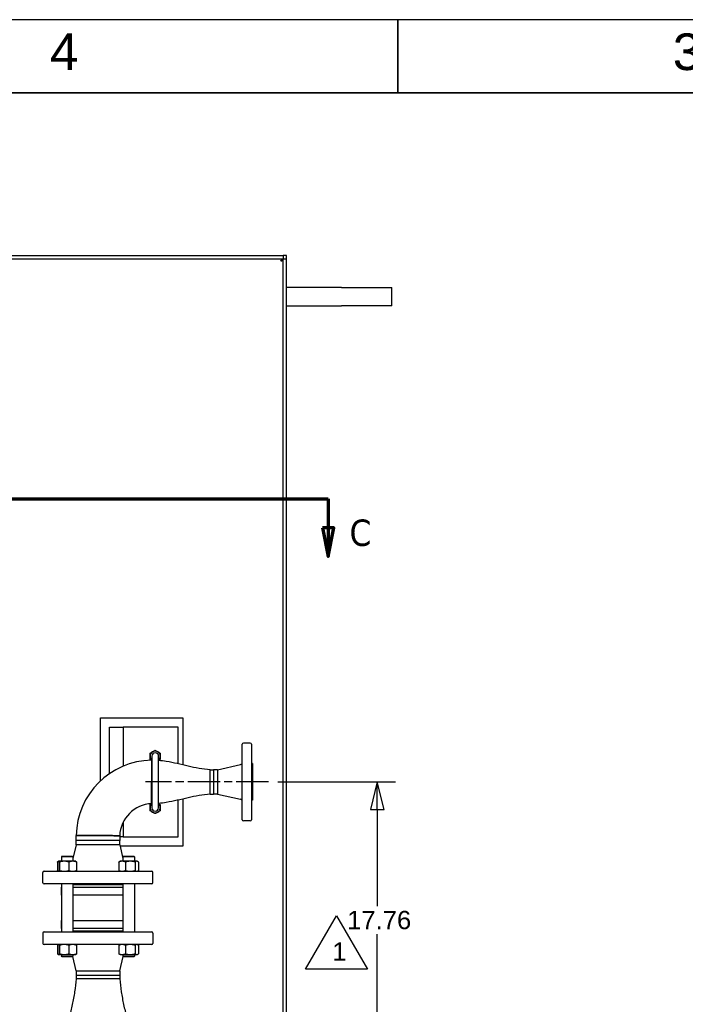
# Paper-space layout 'SHEET_2' of a CAD drawing. Header units: inches. Extents: x 2 to 369, y 6 to 267.
# Tile 37 of 64: x 149 to 186, y 116 to 170. Entities that reach past the tile are written whole.
import ezdxf

# ---------------------------------------------------------------- set-up
doc = ezdxf.new("R2010")
doc.units = ezdxf.units.IN
doc.header["$LTSCALE"] = 8
doc.header["$MEASUREMENT"] = 0
doc.linetypes.add('CHAIN', pattern=[0.7087, 0.4724, -0.0591, 0.1181, -0.0591])
doc.linetypes.add('DOUBLE_DASH_CHAIN', pattern=[1.2403, 0.6614, -0.0827, 0.1654, -0.0827, 0.1654, -0.0827])
doc.layers.get('0').update_dxf_attribs({"lineweight": 25})
doc.layers.get('DEFPOINTS').update_dxf_attribs({"lineweight": 25})
for name, color, linetype, lineweight in [('BORDER', 7, 'Continuous', 25), ('BORDER_TEXT', 7, 'Continuous', 25), ('CENTER', 7, 'CHAIN', 25), ('DIMEN', 7, 'Continuous', 25), ('TEXT', 7, 'Continuous', 25), ('Title Block', 7, 'Continuous', 70)]:
    doc.layers.add(name, color=color, linetype=linetype, lineweight=lineweight)
doc.styles.add('Current-ANSI', font='arial.ttf')
doc.styles.add('Label Text (ANSI)', font='tahoma.ttf')
doc.styles.get("Standard").update_dxf_attribs({"font": 'arial.ttf'})
doc.styles.add('Text Style153', font='arial.ttf')
doc.dimstyles.new('DEFAULT-ANSI', dxfattribs={"dimscale": 8, "dimtxt": 0.125, "dimasz": 0.1875, "dimexe": 0.125, "dimexo": 0.0625, "dimgap": 0.031496, "dimtad": 0, "dimtih": 1, "dimtoh": 1, "dimrnd": 1e-08, "dimzin": 4, "dimdsep": 46, "dimtxsty": 'Standard', "dimblk": 'Filled-1', "dimcen": 0.09, "dimdle": 0.393701, "dimclrd": 256, "dimclre": 256, "dimclrt": 256, "dimadec": 0, "dimazin": 1, "dimtfac": 1.504, "dimtofl": 0, "dimtmove": 0, "dimatfit": 3, "dimldrblk": 'Filled-1', "dimfxl": 1, "dimtolj": 1, "dimtzin": 4, "dimlwd": 25, "dimlwe": 25, "dimarcsym": 0})

# ---------------------------------------------------------------- blocks, each defined once
blk = doc.blocks.new('Borders ProEnergy ANSI-D')
at = {"layer": 'BORDER', "lineweight": 35}
for p, q in [((21.25, 20.75), (21.25, 21.25)), ((0.75, 20.75), (33.25, 20.75))]:
    blk.add_line(p, q, dxfattribs=at)
at = {"layer": 'DEFPOINTS'}
blk.add_line((33.75, 21.25), (0.25, 21.25), dxfattribs=at)
at = {"layer": 'BORDER_TEXT', "style": 'Text Style153'}
for s, p in [('4', (18.875, 20.90625)), ('3', (23.125, 20.90625))]:
    blk.add_text(s, height=0.25, dxfattribs=at).set_placement(p)
blk = doc.blocks.new('Filled-1')
at = {"color": 0}
for p, q in [((0, 0), (-1, 0.25)), ((-1, 0.25), (-1, -0.25)), ((-1, 0), (0, 0)), ((-1, -0.25), (0, 0))]:
    blk.add_line(p, q, dxfattribs=at)
at = {"color": 0, "flags": 128}
blk.add_lwpolyline([(-1, -0.25), (0, 0), (-1, 0.25), (-1, -0.25)], dxfattribs=at)
at = {"color": 0}
blk.add_solid([(-1, -0.25), (0, 0), (-1, 0.25), (-1, -0.25)], dxfattribs=at)
blk = doc.blocks.new('*D50')
at = {"layer": 'DEFPOINTS', "color": 0, "linetype": 'Continuous'}
for p in [(162.934, 128.383), (168.867, 128.383), (160.752, 110.628)]:
    blk.add_point(p, dxfattribs=at)
at = {"layer": 'DIMEN', "linetype": 'Continuous', "lineweight": 25}
for p, q in [((163.434, 128.383), (169.867, 128.383)), ((168.867, 126.883), (168.867, 121.598)), ((168.867, 112.128), (168.867, 120.073)), ((161.252, 110.628), (169.867, 110.628))]:
    blk.add_line(p, q, dxfattribs=at)
at = {"layer": 'DIMEN', "linetype": 'Continuous', "lineweight": 25, "xscale": 1.5, "yscale": 1.5, "zscale": 1.5}
for p, rotation in [((168.867, 128.383), 90), ((168.867, 110.628), 270)]:
    blk.add_blockref('Filled-1', p, dxfattribs=dict(at, rotation=rotation))
at = {"layer": 'DIMEN', "linetype": 'Continuous', "lineweight": 25, "insert": (167.227, 121.346), "char_height": 1, "attachment_point": 1}
blk.add_mtext('\\A1;17.76', dxfattribs=at)
blk = doc.blocks.new('2dTransSection1')
at = {"layer": 'Title Block', "linetype": 'DOUBLE_DASH_CHAIN', "ltscale": 0.632215}
blk.add_line((11.7418, 17.9795), (20.7735, 17.9795), dxfattribs=at)
at = {"layer": 'Title Block', "linetype": 'Continuous'}
for p, q in [((11.7418, 17.9795), (12.148, 17.9795)), ((11.7418, 17.9795), (11.7418, 17.7827)), ((20.3673, 17.9795), (20.7735, 17.9795)), ((20.7735, 17.9795), (20.7735, 17.7827)), ((11.7025, 17.7827), (11.7418, 17.5858)), ((11.7812, 17.7827), (11.7025, 17.7827)), ((11.7418, 17.7827), (11.7418, 17.5858)), ((11.7418, 17.5858), (11.7812, 17.7827)), ((20.7341, 17.7827), (20.7735, 17.5858)), ((20.8129, 17.7827), (20.7341, 17.7827)), ((20.7735, 17.7827), (20.7735, 17.5858)), ((20.7735, 17.5858), (20.8129, 17.7827))]:
    blk.add_line(p, q, dxfattribs=at)
at = {"layer": 'Title Block', "linetype": 'Continuous', "flags": 128}
for points in [[(11.7025, 17.7827), (11.7418, 17.5858), (11.7812, 17.7827), (11.7025, 17.7827)], [(20.7341, 17.7827), (20.7735, 17.5858), (20.8129, 17.7827), (20.7341, 17.7827)]]:
    blk.add_lwpolyline(points, dxfattribs=at)
at = {"layer": 'Title Block'}
for points in [[(11.7025, 17.7827), (11.7418, 17.5858), (11.7812, 17.7827), (11.7025, 17.7827)], [(20.7341, 17.7827), (20.7735, 17.5858), (20.8129, 17.7827), (20.7341, 17.7827)]]:
    blk.add_solid(points, dxfattribs=at)
at = {"layer": 'Title Block', "char_height": 0.18, "attachment_point": 7, "style": 'Label Text (ANSI)'}
for insert in [(11.4633, 17.6553), (20.9192, 17.6553)]:
    blk.add_mtext('C', dxfattribs=dict(at, insert=insert))
blk = doc.blocks.new('Revision Tag2')
at = {"layer": 'TEXT'}
for p, q in [((20.6197, 14.7695), (20.8306, 15.1349)), ((20.8306, 15.1349), (21.0416, 14.7695)), ((21.0416, 14.7695), (20.6197, 14.7695))]:
    blk.add_line(p, q, dxfattribs=at)
at = {"layer": 'TEXT', "insert": (20.802, 14.8286), "char_height": 0.125, "attachment_point": 7, "style": 'Current-ANSI'}
blk.add_mtext('1', dxfattribs=at)

psp = doc.layouts.new('SHEET_2')

# ---------------------------------------------------------------- linework, layer by layer
for p, q in [((23.103, 157.128), (163.726, 157.128)), ((163.914, 157.128), (163.726, 157.128)), ((163.726, 157.128), (163.726, 156.94)), ((163.914, 156.939), (163.914, 157.128)), ((23.103, 156.94), (163.726, 156.94)), ((163.727, 156.939), (163.914, 156.939)), ((163.727, 64.316), (163.727, 156.939)), ((163.914, 64.316), (163.914, 156.939)), ((166.914, 155.373), (163.914, 155.373)), ((166.914, 155.373), (169.664, 155.373)), ((169.664, 154.373), (169.664, 155.373)), ((163.914, 154.373), (166.914, 154.373)), ((169.664, 154.373), (166.914, 154.373)), ((153.759, 131.883), (158.259, 131.883)), ((153.759, 128.439), (153.759, 131.883)), ((158.259, 131.883), (158.259, 129.312)), ((154.259, 131.383), (154.997, 131.383)), ((154.259, 128.84), (154.259, 131.383)), ((157.997, 131.383), (154.997, 131.383)), ((154.997, 131.383), (154.997, 129.242)), ((157.997, 129.373), (157.997, 131.383)), ((161.497, 126.32), (161.497, 130.445)), ((161.934, 130.508), (161.559, 130.508)), ((161.997, 130.445), (161.997, 126.32)), ((156.55, 129.569), (156.559, 129.57)), ((156.559, 129.789), (156.559, 126.976)), ((156.934, 126.976), (156.934, 129.789)), ((159.747, 127.723), (159.747, 129.043)), ((159.747, 127.723), (159.747, 129.043)), ((159.747, 129.043), (159.928, 129.043)), ((159.928, 129.043), (159.928, 127.723)), ((160.153, 129.043), (159.928, 129.043)), ((159.928, 129.043), (159.928, 127.723)), ((160.153, 129.043), (161.4, 129.329)), ((160.153, 129.043), (160.153, 127.723)), ((162.059, 129.383), (161.997, 129.383)), ((162.059, 129.383), (162.059, 127.383)), ((158.259, 127.453), (158.259, 124.883)), ((159.747, 127.723), (159.928, 127.723)), ((160.153, 127.723), (159.928, 127.723)), ((160.153, 127.723), (161.4, 127.436)), ((156.559, 127.194), (156.555, 127.194)), ((157.997, 125.383), (157.997, 127.392)), ((162.059, 127.383), (161.997, 127.383)), ((154.997, 126.185), (154.997, 125.383)), ((161.934, 126.258), (161.559, 126.258)), ((152.432, 125.187), (152.435, 125.454)), ((154.811, 125.449), (154.812, 125.187)), ((154.997, 125.383), (154.811, 125.383)), ((154.997, 125.383), (157.997, 125.383)), ((152.432, 124.945), (152.255, 124.2)), ((154.812, 125.187), (152.432, 125.187)), ((152.432, 124.945), (152.432, 125.187)), ((154.812, 125.187), (152.432, 125.187)), ((154.812, 124.945), (152.432, 124.945)), ((154.812, 124.945), (154.812, 125.187)), ((154.812, 124.945), (154.989, 124.2)), ((158.259, 124.883), (154.827, 124.883)), ((151.661, 124.336), (151.63, 124.304)), ((152.255, 124.304), (151.63, 124.304)), ((151.63, 124.304), (151.63, 124.054)), ((151.661, 124.336), (152.224, 124.336)), ((152.224, 124.336), (152.255, 124.304)), ((152.255, 124.304), (152.255, 124.054)), ((155.02, 124.336), (154.989, 124.304)), ((155.614, 124.304), (154.989, 124.304)), ((154.989, 124.304), (154.989, 124.054)), ((155.02, 124.336), (155.583, 124.336)), ((155.583, 124.336), (155.614, 124.304)), ((155.614, 124.304), (155.614, 124.054)), ((151.41, 124.013), (151.41, 123.549)), ((151.432, 124.013), (151.432, 123.549)), ((151.466, 124.05), (151.445, 124.038)), ((151.474, 124.054), (151.466, 124.05)), ((151.482, 124.054), (151.474, 124.054)), ((151.786, 124.054), (151.482, 124.054)), ((151.531, 124.013), (151.531, 123.549)), ((152.247, 124.054), (151.786, 124.054)), ((152.041, 124.013), (152.041, 123.549)), ((152.411, 124.054), (152.247, 124.054)), ((152.411, 124.054), (152.419, 124.05)), ((152.453, 124.013), (152.453, 123.549)), ((154.769, 124.013), (154.769, 123.549)), ((154.833, 124.054), (154.804, 124.038)), ((154.945, 124.054), (154.833, 124.054)), ((155.386, 124.054), (154.945, 124.054)), ((155.12, 124.013), (155.12, 123.549)), ((155.743, 124.054), (155.386, 124.054)), ((155.653, 124.013), (155.653, 123.549)), ((155.77, 124.054), (155.743, 124.054)), ((155.77, 124.054), (155.799, 124.038)), ((155.834, 124.013), (155.834, 123.549)), ((150.622, 122.883), (150.622, 123.445)), ((150.684, 123.508), (156.559, 123.508)), ((151.466, 123.512), (151.445, 123.524)), ((151.474, 123.508), (151.466, 123.512)), ((152.411, 123.508), (152.419, 123.512)), ((154.833, 123.508), (154.804, 123.524)), ((155.77, 123.508), (155.799, 123.524)), ((156.622, 122.883), (156.622, 123.445)), ((156.559, 122.82), (150.684, 122.82)), ((151.622, 122.633), (151.63, 122.633)), ((151.622, 122.633), (151.622, 122.195)), ((151.63, 122.82), (151.63, 120.195)), ((152.255, 122.82), (152.255, 120.195)), ((154.989, 122.758), (152.255, 122.758)), ((152.255, 122.633), (154.989, 122.633)), ((154.989, 122.82), (154.989, 120.195)), ((155.614, 122.82), (155.614, 120.195)), ((155.614, 122.633), (155.622, 122.633)), ((155.622, 122.633), (155.622, 122.195)), ((151.63, 122.195), (151.622, 122.195)), ((154.989, 122.195), (152.255, 122.195)), ((155.622, 122.195), (155.614, 122.195)), ((151.622, 120.82), (151.63, 120.82)), ((151.622, 120.82), (151.622, 120.383)), ((152.255, 120.82), (154.989, 120.82)), ((155.614, 120.82), (155.622, 120.82)), ((155.622, 120.82), (155.622, 120.383)), ((150.622, 120.133), (150.622, 119.57)), ((150.684, 120.195), (156.559, 120.195)), ((151.63, 120.383), (151.622, 120.383)), ((154.989, 120.383), (152.255, 120.383)), ((152.255, 120.258), (154.989, 120.258)), ((155.622, 120.383), (155.614, 120.383)), ((156.622, 120.133), (156.622, 119.57)), ((156.559, 119.508), (150.684, 119.508)), ((151.41, 119.466), (151.41, 119.003)), ((151.432, 119.466), (151.432, 119.003)), ((151.466, 119.503), (151.445, 119.491)), ((151.474, 119.508), (151.466, 119.503)), ((151.531, 119.466), (151.531, 119.003)), ((152.041, 119.466), (152.041, 119.003)), ((152.411, 119.508), (152.419, 119.503)), ((152.453, 119.466), (152.453, 119.003)), ((154.769, 119.466), (154.769, 119.003)), ((154.833, 119.508), (154.804, 119.491)), ((155.12, 119.466), (155.12, 119.003)), ((155.653, 119.466), (155.653, 119.003)), ((155.77, 119.508), (155.799, 119.491)), ((155.834, 119.466), (155.834, 119.003)), ((151.466, 118.965), (151.445, 118.977)), ((151.474, 118.961), (151.466, 118.965)), ((151.474, 118.961), (151.482, 118.961)), ((151.482, 118.961), (151.786, 118.961)), ((151.63, 118.961), (151.63, 118.867)), ((151.63, 118.867), (152.255, 118.867)), ((151.661, 118.836), (151.63, 118.867)), ((152.224, 118.836), (151.661, 118.836)), ((151.786, 118.961), (152.247, 118.961)), ((152.224, 118.836), (152.255, 118.867)), ((152.432, 118.07), (152.245, 118.857)), ((152.247, 118.961), (152.411, 118.961)), ((152.255, 118.961), (152.255, 118.867)), ((152.411, 118.961), (152.419, 118.965)), ((154.833, 118.961), (154.804, 118.977)), ((154.812, 118.07), (154.999, 118.857)), ((154.833, 118.961), (154.945, 118.961)), ((154.945, 118.961), (155.386, 118.961)), ((154.989, 118.961), (154.989, 118.867)), ((154.989, 118.867), (155.614, 118.867)), ((155.02, 118.836), (154.989, 118.867)), ((155.583, 118.836), (155.02, 118.836)), ((155.386, 118.961), (155.743, 118.961)), ((155.583, 118.836), (155.614, 118.867)), ((155.614, 118.961), (155.614, 118.867)), ((155.743, 118.961), (155.77, 118.961)), ((155.77, 118.961), (155.799, 118.977)), ((152.432, 118.07), (154.812, 118.07)), ((152.432, 118.07), (152.432, 117.829)), ((152.432, 117.829), (154.812, 117.829)), ((152.432, 117.829), (154.812, 117.829)), ((152.432, 117.829), (152.432, 117.633)), ((154.812, 118.07), (154.812, 117.829)), ((154.812, 117.829), (154.812, 117.633)), ((154.812, 117.633), (152.432, 117.633)), ((154.812, 117.633), (152.432, 117.633))]:
    psp.add_line(p, q)
for centre, radius, start, end in [((161.559, 130.445), 0.0625, 90, 180), ((161.934, 130.445), 0.0625, 0, 90), ((156.622, 125.383), 4.188, 90.9823, 179.0177), ((156.747, 129.789), 0.281, 120, 180), ((156.747, 129.789), 0.281, 180, 228.1897), ((156.747, 129.789), 0.188, 0, 180), ((156.747, 129.789), 0.281, 60, 120), ((156.747, 129.789), 0.281, 0, 60), ((156.747, 129.789), 0.281, 311.8103, 0), ((161.372, 129.451), 0.125, 282.9401, 0), ((161.372, 127.314), 0.125, 0, 77.0599), ((156.622, 125.383), 1.813, 92.1135, 177.8865), ((156.747, 126.976), 0.281, 131.8103, 180), ((156.747, 126.976), 0.281, 180, 240), ((156.747, 126.976), 0.187, 180, 0), ((156.747, 126.976), 0.281, 300, 0), ((156.747, 126.976), 0.281, 0, 48.1897), ((156.747, 126.976), 0.281, 240, 300), ((161.559, 126.32), 0.0625, 180, 270), ((161.934, 126.32), 0.0625, 270, 0), ((150.684, 123.445), 0.0625, 90, 180), ((156.559, 123.445), 0.0625, 0, 90), ((150.684, 122.883), 0.0625, 180, 270), ((156.559, 122.883), 0.0625, 270, 0), ((150.684, 120.133), 0.0625, 90, 180), ((156.559, 120.133), 0.0625, 0, 90), ((150.684, 119.57), 0.0625, 180, 270), ((156.559, 119.57), 0.0625, 270, 0)]:
    psp.add_arc(centre, radius, start, end)
for points, knots in [([(163.602, 156.815), (163.629, 156.857), (163.655, 156.899), (163.682, 156.921), (163.697, 156.933), (163.712, 156.94), (163.726, 156.94)], [0, 0, 0, 0, 0.644181, 0.644181, 0.644181, 1, 1, 1, 1]), ([(163.602, 156.815), (163.644, 156.842), (163.686, 156.868), (163.708, 156.895), (163.72, 156.91), (163.727, 156.925), (163.727, 156.939)], [0, 0, 0, 0, 0.644181, 0.644181, 0.644181, 1, 1, 1, 1]), ([(156.55, 129.569), (156.55, 129.569), (156.55, 129.569), (156.55, 129.565), (156.55, 129.526), (156.55, 129.386), (156.55, 129.288), (156.551, 129.043), (156.551, 128.893), (156.551, 128.618), (156.552, 128.5), (156.552, 128.381), (156.552, 128.262), (156.552, 128.143), (156.553, 127.869), (156.553, 127.719), (156.554, 127.474), (156.554, 127.376), (156.555, 127.233), (156.555, 127.194), (156.555, 127.194)], [-13.063075, -13.063075, -13.063075, -13.063075, -12.999422, -12.999422, -11.835144, -11.835144, -10.71695, -10.71695, -9.538954, -9.538954, -8.707225, -8.707225, -8.707225, -7.875496, -7.875496, -6.696847, -6.696847, -5.580066, -5.580066, -4.355831, -4.355831, -4.355831, -4.355831]), ([(159.747, 129.043), (159.545, 129.062), (159.343, 129.086), (158.943, 129.157), (158.744, 129.2), (158.347, 129.291), (158.149, 129.339), (157.752, 129.428), (157.553, 129.469), (157.214, 129.524), (157.074, 129.541), (156.934, 129.555)], [0, 0, 0, 0, 1.548727, 1.548727, 3.097455, 3.097455, 4.646182, 4.646182, 6.194909, 6.194909, 7.265482, 7.265482, 7.265482, 7.265482]), ([(156.552, 128.382), (156.552, 128.381), (156.552, 128.381), (156.552, 128.381), (156.552, 128.262), (156.552, 128.143), (156.553, 127.869), (156.553, 127.719), (156.554, 127.474), (156.554, 127.376), (156.555, 127.231), (156.555, 127.192), (156.555, 127.196), (156.555, 127.237), (156.554, 127.392), (156.554, 127.51), (156.553, 127.789), (156.553, 127.947), (156.552, 128.202), (156.552, 128.472), (156.552, 128.382)], [4.351375, 4.351375, 4.351375, 4.351375, 4.352498, 4.352498, 4.352498, 4.768256, 4.768256, 5.35743, 5.35743, 5.915677, 5.915677, 6.542768, 6.542768, 7.152531, 7.152531, 7.789191, 7.789191, 8.388798, 8.388798, 8.704996, 8.704996, 8.704996, 8.704996]), ([(156.552, 128.382), (156.552, 128.381), (156.552, 128.381), (156.552, 128.381), (156.552, 128.262), (156.552, 128.143), (156.553, 127.869), (156.553, 127.719), (156.554, 127.474), (156.554, 127.376), (156.555, 127.233), (156.555, 127.194), (156.555, 127.194)], [-8.709454, -8.709454, -8.709454, -8.709454, -8.707225, -8.707225, -8.707225, -7.875496, -7.875496, -6.696847, -6.696847, -5.580066, -5.580066, -4.355831, -4.355831, -4.355831, -4.355831]), ([(159.747, 127.723), (159.545, 127.703), (159.343, 127.679), (158.943, 127.608), (158.744, 127.565), (158.347, 127.474), (158.149, 127.426), (157.752, 127.337), (157.553, 127.296), (157.214, 127.241), (157.074, 127.224), (156.934, 127.21)], [0, 0, 0, 0, 1.548727, 1.548727, 3.097455, 3.097455, 4.646182, 4.646182, 6.194909, 6.194909, 7.265482, 7.265482, 7.265482, 7.265482]), ([(154.811, 125.449), (154.811, 125.449), (154.771, 125.45), (154.628, 125.45), (154.531, 125.451), (154.286, 125.451), (154.136, 125.452), (153.861, 125.452), (153.743, 125.453), (153.624, 125.453), (153.505, 125.453), (153.386, 125.453), (153.112, 125.454), (152.962, 125.454), (152.716, 125.454), (152.618, 125.454), (152.478, 125.454), (152.439, 125.454), (152.435, 125.454), (152.435, 125.454), (152.435, 125.454)], [-13.058619, -13.058619, -13.058619, -13.058619, -11.834384, -11.834384, -10.717603, -10.717603, -9.538954, -9.538954, -8.707225, -8.707225, -8.707225, -7.875496, -7.875496, -6.6975, -6.6975, -5.579306, -5.579306, -4.415028, -4.415028, -4.351375, -4.351375, -4.351375, -4.351375]), ([(152.435, 125.454), (152.435, 125.454), (152.435, 125.454), (152.439, 125.454), (152.478, 125.454), (152.618, 125.454), (152.716, 125.454), (152.962, 125.454), (153.112, 125.454), (153.386, 125.453), (153.505, 125.453), (153.624, 125.453), (153.743, 125.453), (153.861, 125.452), (154.136, 125.452), (154.286, 125.451), (154.531, 125.451), (154.628, 125.45), (154.771, 125.45), (154.811, 125.449), (154.811, 125.449)], [4.351375, 4.351375, 4.351375, 4.351375, 4.415028, 4.415028, 5.579306, 5.579306, 6.6975, 6.6975, 7.875496, 7.875496, 8.707225, 8.707225, 8.707225, 9.538954, 9.538954, 10.717603, 10.717603, 11.834384, 11.834384, 13.058619, 13.058619, 13.058619, 13.058619]), ([(152.432, 117.633), (152.413, 117.397), (152.389, 117.162), (152.314, 116.695), (152.268, 116.463), (152.169, 115.999), (152.117, 115.768), (152.021, 115.304), (151.977, 115.072), (151.909, 114.604), (151.89, 114.369), (151.872, 114.133)], [0, 0, 0, 0, 1.801926, 1.801926, 3.603852, 3.603852, 5.405778, 5.405778, 7.207704, 7.207704, 9.00963, 9.00963, 9.00963, 9.00963]), ([(154.812, 117.633), (154.831, 117.397), (154.855, 117.162), (154.93, 116.695), (154.976, 116.463), (155.075, 115.999), (155.127, 115.768), (155.223, 115.304), (155.267, 115.072), (155.334, 114.604), (155.354, 114.369), (155.372, 114.133)], [0, 0, 0, 0, 1.801926, 1.801926, 3.603852, 3.603852, 5.405778, 5.405778, 7.207704, 7.207704, 9.00963, 9.00963, 9.00963, 9.00963])]:
    psp.add_open_spline(points, degree=3, knots=knots)
for points, weights in [([(156.606, 130.032), (156.672, 130.07), (156.747, 130.114)], [1, 1.0930923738, 1.10906450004]), ([(156.747, 130.114), (156.822, 130.07), (156.888, 130.032)], [1.10906450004, 1.0930923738, 1]), ([(156.466, 129.951), (156.541, 129.995), (156.606, 130.032)], [1.10906450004, 1.0930923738, 1]), ([(156.466, 129.789), (156.466, 129.864), (156.466, 129.951)], [1, 1.0930923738, 1.10906450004]), ([(156.466, 129.626), (156.466, 129.713), (156.466, 129.789)], [1.10906450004, 1.0930923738, 1]), ([(156.559, 129.572), (156.516, 129.598), (156.466, 129.626)], [1.05381391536, 1.09845454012, 1.10906450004]), ([(156.888, 130.032), (156.953, 129.995), (157.028, 129.951)], [1, 1.0930923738, 1.10906450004]), ([(157.028, 129.626), (156.978, 129.598), (156.934, 129.572)], [1.10906450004, 1.09845453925, 1.05381390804]), ([(157.028, 129.951), (157.028, 129.864), (157.028, 129.789)], [1.10906450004, 1.0930923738, 1]), ([(157.028, 129.789), (157.028, 129.713), (157.028, 129.626)], [1, 1.0930923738, 1.10906450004]), ([(156.466, 127.139), (156.516, 127.167), (156.559, 127.193)], [1.10906450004, 1.09845454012, 1.05381391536]), ([(156.466, 126.976), (156.466, 127.052), (156.466, 127.139)], [1, 1.0930923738, 1.10906450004]), ([(156.466, 126.814), (156.466, 126.901), (156.466, 126.976)], [1.10906450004, 1.0930923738, 1]), ([(156.934, 127.193), (156.978, 127.167), (157.028, 127.139)], [1.05381390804, 1.09845453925, 1.10906450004]), ([(157.028, 127.139), (157.028, 127.052), (157.028, 126.976)], [1.10906450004, 1.0930923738, 1]), ([(157.028, 126.976), (157.028, 126.901), (157.028, 126.814)], [1, 1.0930923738, 1.10906450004]), ([(156.606, 126.733), (156.541, 126.77), (156.466, 126.814)], [1, 1.0930923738, 1.10906450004]), ([(156.747, 126.652), (156.672, 126.695), (156.606, 126.733)], [1.10906450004, 1.0930923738, 1]), ([(156.888, 126.733), (156.822, 126.695), (156.747, 126.652)], [1, 1.0930923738, 1.10906450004]), ([(157.028, 126.814), (156.953, 126.77), (156.888, 126.733)], [1.10906450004, 1.0930923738, 1]), ([(151.41, 124.013), (151.428, 124.028), (151.445, 124.038)], [1.10906450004, 1.10302287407, 1.08594679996]), ([(151.441, 124.025), (151.426, 124.02), (151.41, 124.013)], [1.10147353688, 1.10636803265, 1.10906450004]), ([(151.482, 124.054), (151.459, 124.054), (151.432, 124.013)], [1, 1.0930923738, 1.10906450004]), ([(151.531, 124.013), (151.504, 124.054), (151.482, 124.054)], [1.10906450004, 1.0930923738, 1]), ([(151.786, 124.054), (151.667, 124.054), (151.531, 124.013)], [1, 1.0930923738, 1.10906450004]), ([(152.041, 124.013), (151.904, 124.054), (151.786, 124.054)], [1.10906450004, 1.0930923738, 1]), ([(152.247, 124.054), (152.151, 124.054), (152.041, 124.013)], [1, 1.0930923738, 1.10906450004]), ([(152.453, 124.013), (152.342, 124.054), (152.247, 124.054)], [1.10906450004, 1.0930923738, 1]), ([(152.419, 124.05), (152.435, 124.041), (152.453, 124.013)], [1.05196429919, 1.09823644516, 1.10906450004]), ([(154.945, 124.054), (154.863, 124.054), (154.769, 124.013)], [1, 1.0930923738, 1.10906450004]), ([(154.769, 124.013), (154.787, 124.028), (154.804, 124.038)], [1.10906450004, 1.10302287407, 1.08594679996]), ([(155.12, 124.013), (155.026, 124.054), (154.945, 124.054)], [1.10906450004, 1.0930923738, 1]), ([(155.386, 124.054), (155.263, 124.054), (155.12, 124.013)], [1, 1.0930923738, 1.10906450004]), ([(155.653, 124.013), (155.51, 124.054), (155.386, 124.054)], [1.10906450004, 1.0930923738, 1]), ([(155.743, 124.054), (155.701, 124.054), (155.653, 124.013)], [1, 1.0930923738, 1.10906450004]), ([(155.834, 124.013), (155.785, 124.054), (155.743, 124.054)], [1.10906450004, 1.0930923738, 1]), ([(151.41, 123.549), (151.426, 123.542), (151.441, 123.537)], [1.10906450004, 1.10636803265, 1.10147353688]), ([(151.445, 123.524), (151.428, 123.534), (151.41, 123.549)], [1.08594679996, 1.10302287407, 1.10906450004]), ([(151.432, 123.549), (151.459, 123.508), (151.482, 123.508)], [1.10906450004, 1.0930923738, 1]), ([(151.482, 123.508), (151.504, 123.508), (151.531, 123.549)], [1, 1.0930923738, 1.10906450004]), ([(151.531, 123.549), (151.667, 123.508), (151.786, 123.508)], [1.10906450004, 1.0930923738, 1]), ([(151.786, 123.508), (151.904, 123.508), (152.041, 123.549)], [1, 1.0930923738, 1.10906450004]), ([(152.041, 123.549), (152.151, 123.508), (152.247, 123.508)], [1.10906450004, 1.0930923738, 1]), ([(152.247, 123.508), (152.342, 123.508), (152.453, 123.549)], [1, 1.0930923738, 1.10906450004]), ([(152.453, 123.549), (152.435, 123.521), (152.419, 123.512)], [1.10906450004, 1.09823644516, 1.05196429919]), ([(154.804, 123.524), (154.787, 123.534), (154.769, 123.549)], [1.08594679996, 1.10302287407, 1.10906450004]), ([(154.769, 123.549), (154.863, 123.508), (154.945, 123.508)], [1.10906450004, 1.0930923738, 1]), ([(154.945, 123.508), (155.026, 123.508), (155.12, 123.549)], [1, 1.0930923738, 1.10906450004]), ([(155.12, 123.549), (155.263, 123.508), (155.386, 123.508)], [1.10906450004, 1.0930923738, 1]), ([(155.386, 123.508), (155.51, 123.508), (155.653, 123.549)], [1, 1.0930923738, 1.10906450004]), ([(155.653, 123.549), (155.701, 123.508), (155.743, 123.508)], [1.10906450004, 1.0930923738, 1]), ([(155.743, 123.508), (155.785, 123.508), (155.834, 123.549)], [1, 1.0930923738, 1.10906450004]), ([(151.41, 119.466), (151.428, 119.481), (151.445, 119.491)], [1.10906450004, 1.10302287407, 1.08594679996]), ([(151.441, 119.478), (151.426, 119.473), (151.41, 119.466)], [1.10147353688, 1.10636803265, 1.10906450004]), ([(151.482, 119.508), (151.459, 119.508), (151.432, 119.466)], [1, 1.0930923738, 1.10906450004]), ([(151.531, 119.466), (151.504, 119.508), (151.482, 119.508)], [1.10906450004, 1.0930923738, 1]), ([(151.786, 119.508), (151.667, 119.508), (151.531, 119.466)], [1, 1.0930923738, 1.10906450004]), ([(152.041, 119.466), (151.904, 119.508), (151.786, 119.508)], [1.10906450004, 1.0930923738, 1]), ([(152.247, 119.508), (152.151, 119.508), (152.041, 119.466)], [1, 1.0930923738, 1.10906450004]), ([(152.453, 119.466), (152.342, 119.508), (152.247, 119.508)], [1.10906450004, 1.0930923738, 1]), ([(152.419, 119.503), (152.435, 119.494), (152.453, 119.466)], [1.05196429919, 1.09823644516, 1.10906450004]), ([(154.945, 119.508), (154.863, 119.508), (154.769, 119.466)], [1, 1.0930923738, 1.10906450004]), ([(154.769, 119.466), (154.787, 119.481), (154.804, 119.491)], [1.10906450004, 1.10302287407, 1.08594679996]), ([(155.12, 119.466), (155.026, 119.508), (154.945, 119.508)], [1.10906450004, 1.0930923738, 1]), ([(155.386, 119.508), (155.263, 119.508), (155.12, 119.466)], [1, 1.0930923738, 1.10906450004]), ([(155.653, 119.466), (155.51, 119.508), (155.386, 119.508)], [1.10906450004, 1.0930923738, 1]), ([(155.743, 119.508), (155.701, 119.508), (155.653, 119.466)], [1, 1.0930923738, 1.10906450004]), ([(155.834, 119.466), (155.785, 119.508), (155.743, 119.508)], [1.10906450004, 1.0930923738, 1]), ([(151.41, 119.003), (151.426, 118.996), (151.441, 118.99)], [1.10906450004, 1.10636803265, 1.10147353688]), ([(151.445, 118.977), (151.428, 118.987), (151.41, 119.003)], [1.08594679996, 1.10302287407, 1.10906450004]), ([(151.432, 119.003), (151.459, 118.961), (151.482, 118.961)], [1.10906450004, 1.0930923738, 1]), ([(151.482, 118.961), (151.504, 118.961), (151.531, 119.003)], [1, 1.0930923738, 1.10906450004]), ([(151.531, 119.003), (151.667, 118.961), (151.786, 118.961)], [1.10906450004, 1.0930923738, 1]), ([(151.786, 118.961), (151.904, 118.961), (152.041, 119.003)], [1, 1.0930923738, 1.10906450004]), ([(152.041, 119.003), (152.151, 118.961), (152.247, 118.961)], [1.10906450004, 1.0930923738, 1]), ([(152.247, 118.961), (152.342, 118.961), (152.453, 119.003)], [1, 1.0930923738, 1.10906450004]), ([(152.453, 119.003), (152.435, 118.974), (152.419, 118.965)], [1.10906450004, 1.09823644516, 1.05196429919]), ([(154.804, 118.977), (154.787, 118.987), (154.769, 119.003)], [1.08594679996, 1.10302287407, 1.10906450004]), ([(154.769, 119.003), (154.863, 118.961), (154.945, 118.961)], [1.10906450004, 1.0930923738, 1]), ([(154.945, 118.961), (155.026, 118.961), (155.12, 119.003)], [1, 1.0930923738, 1.10906450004]), ([(155.12, 119.003), (155.263, 118.961), (155.386, 118.961)], [1.10906450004, 1.0930923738, 1]), ([(155.386, 118.961), (155.51, 118.961), (155.653, 119.003)], [1, 1.0930923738, 1.10906450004]), ([(155.653, 119.003), (155.701, 118.961), (155.743, 118.961)], [1.10906450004, 1.0930923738, 1]), ([(155.743, 118.961), (155.785, 118.961), (155.834, 119.003)], [1, 1.0930923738, 1.10906450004])]:
    psp.add_rational_spline(points, weights, degree=2)
at = {"layer": 'CENTER', "linetype": 'CHAIN', "ltscale": 0.466708}
psp.add_line((162.934, 128.383), (156.212, 128.383), dxfattribs=at)

# ---------------------------------------------------------------- block references
at = {"xscale": 8, "yscale": 8, "zscale": 8}
psp.add_blockref('Borders ProEnergy ANSI-D', (0, 0), dxfattribs=at)
at = {"layer": 'TEXT', "xscale": 8, "yscale": 8, "zscale": 8}
psp.add_blockref('Revision Tag2', (0, 0), dxfattribs=at)
at = {"layer": 'Title Block', "xscale": 8, "yscale": 8, "zscale": 8}
psp.add_blockref('2dTransSection1', (0, 0), dxfattribs=at)

# ---------------------------------------------------------------- dimensions: what is measured, and where the dimension line sits
at = {"layer": 'DIMEN', "linetype": 'Continuous', "lineweight": 25}
dim = psp.add_linear_dim(base=(168.866773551, 128.382585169), p1=(160.751944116, 110.627585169), p2=(162.934444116, 128.382585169), angle=90, dimstyle='DEFAULT-ANSI', override={"dimdec": 2, "dimtp": 0, "dimtm": 0, "dimtdec": 2, "dimatfit": 1}, dxfattribs=at)
dim.commit()
dim.dimension.update_dxf_attribs({"geometry": '*D50', "text_midpoint": (168.866773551, 120.835237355), "dimtype": 160})

doc.saveas('drawing.dxf')
